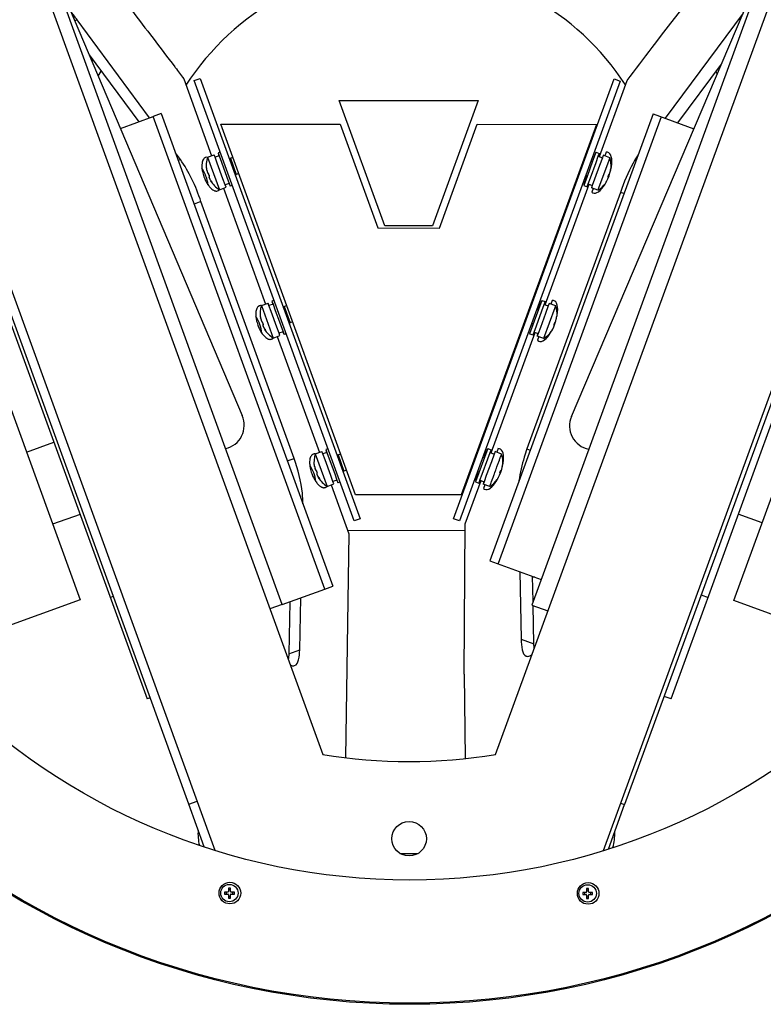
# Model space of a CAD drawing. Header units: millimetres. Extents: x 134 to 1131, y 498 to 1294.
# Tile 2 of 4: x 453 to 797, y 573 to 1029. Entities that reach past the tile are written whole.
import ezdxf

# ---------------------------------------------------------------- set-up
doc = ezdxf.new("R2010")
doc.units = ezdxf.units.MM
doc.header["$LTSCALE"] = 116.208197
doc.layers.get('0').update_dxf_attribs({"linetype": 'CONTINUOUS'})

msp = doc.modelspace()

# ---------------------------------------------------------------- linework, layer by layer
at = {"color": 7, "linetype": 'Continuous'}
for p, q in [((543.27, 644.53), (378.66, 1098.14)), ((531.11, 666.02), (375.92, 1093.66)), ((445.4, 1096), (593.1, 688.97)), ((672.94, 688.89), (821.42, 1095.64)), ((888.16, 1097.66), (722.68, 644.35)), ((889.5, 1095.48), (732.63, 665.76)), ((366.13, 1076.7), (480.85, 760.54)), ((783.07, 760.19), (899.33, 1078.65)), ((800.68, 1062.13), (689.69, 758.09)), ((708.03, 845.3), (800.45, 1062.44)), ((574.33, 758.3), (464.62, 1060.6)), ((464.73, 1060.75), (555.78, 845.69)), ((787.43, 1031.86), (751.32, 983.25)), ((479.54, 1028.81), (478.43, 1028.41)), ((513.01, 983.49), (479.54, 1028.81)), ((485.13, 1012.58), (507.97, 981.65)), ((486.43, 1009.51), (486.85, 1010.24)), ((524.63, 1007.09), (524.91, 1006.72)), ((524.63, 1007.09), (524.91, 1006.72)), ((757.22, 981.1), (777.38, 1008.24)), ((406.6, 1004.05), (511.94, 714.62)), ((489.29, 1002.75), (490.65, 1005.1)), ((754.1, 714.62), (859.44, 1004.05)), ((774.89, 1004.89), (775.5, 1003.83)), ((528.79, 1001.57), (541.72, 965.94)), ((533.63, 1000.67), (536.45, 1001.7)), ((607.54, 797.01), (533.63, 1000.67)), ((536.45, 1001.7), (610.36, 798.03)), ((653.55, 797.99), (727.85, 1001.51)), ((730.66, 1000.48), (656.37, 796.97)), ((720.98, 965.54), (733.83, 1000.76)), ((727.85, 1001.51), (730.66, 1000.48)), ((621.77, 933.53), (600.72, 991.55)), ((600.72, 991.55), (665, 991.48)), ((665, 991.48), (643.84, 933.51)), ((499.52, 978.59), (514.63, 984.07)), ((518.39, 985.44), (514.63, 984.07)), ((593.98, 765.43), (514.63, 984.07)), ((518.39, 985.44), (597.74, 766.79)), ((745.81, 985.27), (670.36, 778.6)), ((745.81, 985.27), (764.67, 978.38)), ((608.18, 809.04), (545.92, 980.6)), ((545.92, 980.6), (601.13, 980.54)), ((601.13, 980.54), (618.55, 932.53)), ((647.01, 932.5), (664.53, 980.48)), ((719.67, 980.43), (657.09, 808.99)), ((664.53, 980.48), (719.67, 980.43)), ((749.56, 983.9), (674.12, 777.23)), ((527.26, 964.21), (524.98, 967.28)), ((539.84, 965.26), (542.9, 966.37)), ((543.3, 965.26), (542.9, 966.37)), ((545.18, 965.94), (543.3, 965.26)), ((545.62, 967.57), (544.71, 967.24)), ((544.71, 967.24), (545.2, 965.9)), ((545.17, 965.94), (544.81, 966.96)), ((545.2, 965.9), (546.24, 963.03)), ((719.39, 967.59), (717.86, 963.39)), ((718.67, 965.64), (719.13, 966.89)), ((719.13, 966.89), (719.27, 967.28)), ((719.39, 967.59), (720.97, 967.02)), ((720.48, 965.67), (720.77, 966.48)), ((720.49, 965.72), (722.37, 965.03)), ((720.77, 966.48), (720.97, 967.02)), ((722.78, 966.14), (722.38, 965.03)), ((725.83, 965.03), (722.78, 966.14)), ((724.16, 967.57), (723.54, 965.86)), ((526.23, 963.83), (527.26, 964.21)), ((539.84, 965.26), (545.3, 950.22)), ((544.33, 962.44), (543.3, 965.26)), ((546.93, 955.26), (544.33, 962.44)), ((546.24, 963.03), (548.8, 955.99)), ((550.07, 964.18), (550.37, 964.83)), ((550.37, 964.83), (551.48, 965.23)), ((550.37, 964.83), (553.1, 957.31)), ((714.06, 965.07), (714.47, 964.92)), ((717.86, 963.39), (715.29, 956.35)), ((716.87, 955.77), (719.44, 962.83)), ((717.77, 963.14), (717.12, 963.38)), ((717.76, 963.15), (718.67, 965.64)), ((717.77, 963.14), (717.87, 963.43)), ((721.09, 961.49), (718.73, 955.04)), ((719.44, 962.83), (720.48, 965.67)), ((720.89, 951.48), (724.81, 962.24)), ((722.38, 965.03), (721.09, 961.49)), ((722.44, 965.22), (722.5, 965.4)), ((724.81, 962.24), (725.59, 964.37)), ((725.59, 964.37), (725.79, 964.92)), ((725.79, 964.92), (725.83, 965.03)), ((725.83, 965.03), (725.83, 965.03)), ((539.3, 960), (539.45, 960.05)), ((539.3, 960), (539.32, 959.48)), ((539.31, 959.92), (539.31, 959.84)), ((539.31, 959.78), (539.31, 959.71)), ((539.32, 959.57), (539.32, 959.54)), ((539.32, 959.48), (539.54, 959.56)), ((540.28, 957.44), (540.36, 957.47)), ((540.28, 957.44), (540.62, 956.5)), ((552.45, 957.61), (553.1, 957.31)), ((554.21, 957.71), (553.1, 957.31)), ((711.73, 957.4), (711.32, 957.55)), ((715.39, 956.64), (714.74, 956.87)), ((715.05, 955.73), (715.39, 956.64)), ((715.29, 956.35), (715.39, 956.64)), ((725.03, 956.27), (725.37, 957.21)), ((725.37, 957.21), (725.31, 957.24)), ((726.22, 959.29), (726.13, 959.32)), ((726.33, 959.78), (726.21, 959.82)), ((540.62, 956.5), (540.7, 956.53)), ((541.19, 954.32), (541.4, 954.4)), ((541.19, 954.32), (541.51, 953.91)), ((541.51, 953.91), (541.66, 953.97)), ((547.95, 952.44), (546.93, 955.26)), ((549.83, 953.12), (547.95, 952.44)), ((548.35, 951.33), (547.95, 952.44)), ((548.8, 955.99), (549.83, 953.12)), ((550.2, 952.1), (549.83, 953.12)), ((549.83, 953.12), (550.3, 951.82)), ((551.22, 952.15), (550.3, 951.82)), ((695.94, 896.97), (716.3, 952.73)), ((715.29, 956.35), (713.77, 952.19)), ((713.77, 952.19), (713.77, 952.19)), ((713.77, 952.19), (715.34, 951.61)), ((713.88, 952.52), (714.25, 953.51)), ((714.25, 953.51), (715.05, 955.73)), ((715.34, 951.61), (715.54, 952.15)), ((715.54, 952.15), (715.82, 952.91)), ((715.82, 952.91), (716.87, 955.77)), ((715.82, 952.91), (717.7, 952.22)), ((717.7, 952.22), (717.29, 951.11)), ((717.56, 951.86), (717.63, 952.04)), ((718.73, 955.04), (717.7, 952.22)), ((724.1, 953.7), (723.99, 953.74)), ((724.33, 954.14), (724.25, 954.17)), ((725.03, 956.27), (724.96, 956.3)), ((545.3, 950.22), (548.35, 951.33)), ((547.18, 950.9), (566.62, 897.32)), ((730.76, 948.97), (687.44, 830.28)), ((720.34, 950), (717.29, 951.11)), ((718.06, 950.83), (717.44, 949.15)), ((720.34, 950), (720.38, 950.11)), ((720.38, 950.11), (720.89, 951.48)), ((732.34, 948.39), (730.76, 948.97)), ((536.78, 944.69), (533.6, 943.53)), ((579.88, 825.92), (536.78, 944.69)), ((618.55, 932.53), (647.01, 932.5)), ((643.84, 933.51), (621.77, 933.53)), ((564.74, 896.64), (567.8, 897.75)), ((568.2, 896.64), (567.8, 897.75)), ((570.53, 898.95), (569.61, 898.62)), ((569.61, 898.62), (570.1, 897.28)), ((570.08, 897.32), (569.71, 898.34)), ((694.36, 899.02), (692.83, 894.81)), ((693.64, 897.07), (694.06, 898.23)), ((694.06, 898.23), (694.24, 898.71)), ((694.36, 899.02), (695.93, 898.44)), ((695.45, 897.1), (695.74, 897.9)), ((695.74, 897.9), (695.93, 898.44)), ((697.75, 897.57), (697.34, 896.46)), ((700.8, 896.46), (697.75, 897.57)), ((699.13, 899), (698.51, 897.29)), ((564.74, 896.64), (570.2, 881.6)), ((570.08, 897.32), (568.2, 896.64)), ((569.23, 893.82), (568.2, 896.64)), ((571.83, 886.64), (569.23, 893.82)), ((570.1, 897.28), (571.14, 894.41)), ((571.14, 894.41), (573.06, 889.12)), ((574.97, 895.55), (575.27, 896.2)), ((575.27, 896.2), (576.38, 896.61)), ((575.27, 896.2), (578, 888.68)), ((689.03, 896.49), (689.44, 896.34)), ((692.83, 894.81), (690.84, 889.38)), ((691.84, 887.2), (694.41, 894.25)), ((692.73, 894.57), (692.09, 894.81)), ((692.73, 894.57), (693.64, 897.07)), ((692.73, 894.57), (692.84, 894.86)), ((696.05, 892.91), (693.7, 886.46)), ((694.41, 894.25), (695.45, 897.1)), ((695.35, 881.54), (700.56, 895.79)), ((695.46, 897.15), (697.34, 896.46)), ((697.34, 896.46), (696.05, 892.91)), ((697.4, 896.64), (697.58, 897.12)), ((700.56, 895.79), (700.76, 896.34)), ((700.76, 896.34), (700.79, 896.45)), ((700.79, 896.45), (700.8, 896.46)), ((564.2, 891.38), (564.35, 891.43)), ((564.2, 891.38), (564.23, 890.86)), ((564.23, 890.86), (564.44, 890.93)), ((565.19, 888.82), (565.26, 888.85)), ((565.19, 888.82), (565.53, 887.88)), ((573.06, 889.12), (573.7, 887.37)), ((577.35, 888.99), (578, 888.68)), ((579.11, 889.09), (578, 888.68)), ((686.69, 888.83), (686.29, 888.98)), ((690.36, 888.06), (689.71, 888.3)), ((690.84, 889.38), (690.26, 887.77)), ((700, 887.7), (700.34, 888.64)), ((700.34, 888.64), (700.27, 888.66)), ((701.19, 890.72), (701.09, 890.75)), ((701.3, 891.2), (701.18, 891.24)), ((565.53, 887.88), (565.6, 887.91)), ((566.1, 885.7), (566.3, 885.78)), ((566.1, 885.7), (566.41, 885.29)), ((566.41, 885.29), (566.56, 885.34)), ((572.86, 883.82), (571.83, 886.64)), ((574.73, 884.5), (572.85, 883.82)), ((573.25, 882.71), (572.86, 883.82)), ((573.7, 887.37), (574.74, 884.5)), ((575.1, 883.48), (574.73, 884.5)), ((574.74, 884.5), (575.2, 883.2)), ((670.93, 828.45), (691.27, 884.16)), ((690.26, 887.77), (688.73, 883.61)), ((688.85, 883.94), (689.21, 884.94)), ((689.21, 884.94), (690.02, 887.15)), ((690.02, 887.15), (690.35, 888.07)), ((690.25, 887.77), (690.36, 888.06)), ((690.51, 883.58), (690.79, 884.33)), ((690.78, 884.33), (692.66, 883.65)), ((690.79, 884.33), (691.84, 887.2)), ((693.7, 886.46), (692.67, 883.65)), ((699.07, 885.12), (698.96, 885.16)), ((699.3, 885.57), (699.21, 885.6)), ((700, 887.7), (699.93, 887.72)), ((570.2, 881.6), (573.25, 882.71)), ((572.08, 882.28), (591.52, 828.7)), ((576.12, 883.53), (575.2, 883.2)), ((688.73, 883.61), (690.31, 883.04)), ((688.73, 883.61), (688.73, 883.61)), ((690.31, 883.04), (690.51, 883.58)), ((692.67, 883.65), (692.26, 882.54)), ((695.31, 881.43), (692.26, 882.54)), ((693.02, 882.26), (692.41, 880.58)), ((692.42, 882.98), (692.59, 883.47)), ((695.31, 881.43), (695.35, 881.54)), ((456.06, 828.87), (468.69, 833.46)), ((589.65, 828.02), (592.7, 829.13)), ((593.1, 828.02), (592.7, 829.13)), ((595.43, 830.33), (594.51, 830)), ((594.51, 830), (595, 828.66)), ((594.98, 828.7), (594.61, 829.71)), ((669.34, 830.5), (667.81, 826.29)), ((668.21, 827.42), (668.84, 829.14)), ((668.84, 829.14), (669.23, 830.19)), ((669.34, 830.5), (670.92, 829.92)), ((670.44, 828.58), (670.73, 829.38)), ((670.73, 829.38), (670.92, 829.92)), ((672.73, 829.05), (672.33, 827.94)), ((675.78, 827.94), (672.73, 829.05)), ((674.11, 830.44), (673.5, 828.77)), ((687.44, 830.28), (689.02, 829.71)), ((576.7, 824.77), (579.88, 825.92)), ((589.65, 828.02), (595.1, 812.98)), ((594.98, 828.7), (593.1, 828.02)), ((594.13, 825.2), (593.1, 828.02)), ((596.74, 818.02), (594.13, 825.2)), ((595, 828.66), (596.04, 825.79)), ((596.04, 825.79), (598.6, 818.75)), ((599.87, 826.93), (600.17, 827.58)), ((600.17, 827.58), (601.28, 827.99)), ((600.17, 827.58), (602.9, 820.06)), ((664.02, 827.97), (664.42, 827.82)), ((667.81, 826.29), (665.24, 819.25)), ((666.82, 818.68), (669.4, 825.73)), ((667.72, 826.05), (667.07, 826.29)), ((667.71, 826.05), (667.81, 826.31)), ((667.72, 826.05), (667.82, 826.34)), ((667.81, 826.31), (668.21, 827.42)), ((669.4, 825.73), (670.44, 828.58)), ((670.45, 828.63), (672.33, 827.94)), ((672.33, 827.94), (671.04, 824.39)), ((672.39, 828.12), (672.46, 828.3)), ((674.49, 824.38), (674.76, 825.13)), ((674.76, 825.13), (675.03, 825.86)), ((675.03, 825.86), (675.04, 825.89)), ((675.04, 825.89), (675.17, 826.26)), ((675.17, 826.26), (675.54, 827.27)), ((675.54, 827.27), (675.74, 827.82)), ((675.74, 827.82), (675.78, 827.93)), ((675.78, 827.93), (675.78, 827.94)), ((589.11, 822.75), (589.26, 822.81)), ((589.11, 822.75), (589.13, 822.24)), ((589.13, 822.24), (589.34, 822.31)), ((590.09, 820.2), (590.16, 820.23)), ((590.09, 820.2), (590.43, 819.26)), ((602.25, 820.37), (602.9, 820.06)), ((604.01, 820.47), (602.9, 820.06)), ((661.68, 820.31), (661.27, 820.46)), ((671.04, 824.39), (668.68, 817.94)), ((672.69, 819.44), (672.92, 820.09)), ((672.92, 820.09), (673.04, 820.4)), ((673.04, 820.4), (673.28, 821.06)), ((673.28, 821.06), (673.41, 821.42)), ((673.41, 821.42), (673.63, 822.02)), ((673.63, 822.02), (674.1, 823.32)), ((674.1, 823.32), (674.2, 823.59)), ((674.2, 823.59), (674.36, 824.01)), ((674.36, 824.01), (674.49, 824.38)), ((674.98, 819.18), (675.33, 820.12)), ((675.33, 820.12), (675.26, 820.14)), ((676.17, 822.2), (676.08, 822.23)), ((676.28, 822.68), (676.17, 822.72)), ((590.43, 819.26), (590.5, 819.29)), ((591, 817.08), (591.21, 817.16)), ((591, 817.08), (591.31, 816.67)), ((591.31, 816.67), (591.46, 816.72)), ((597.76, 815.2), (596.74, 818.02)), ((599.63, 815.88), (597.75, 815.19)), ((598.6, 818.75), (599.64, 815.88)), ((600, 814.86), (599.63, 815.88)), ((599.64, 815.88), (600.11, 814.58)), ((658.97, 795.69), (666.25, 815.64)), ((665.24, 819.25), (663.72, 815.09)), ((663.84, 815.42), (664.2, 816.42)), ((664.2, 816.42), (665.01, 818.63)), ((665.34, 819.54), (664.7, 819.78)), ((665.01, 818.63), (665.19, 819.13)), ((665.19, 819.13), (665.34, 819.55)), ((665.24, 819.25), (665.34, 819.54)), ((665.5, 815.06), (665.77, 815.81)), ((665.77, 815.81), (666.82, 818.68)), ((665.77, 815.81), (667.65, 815.13)), ((668.68, 817.94), (667.65, 815.13)), ((671.17, 815.29), (671.45, 816.07)), ((671.45, 816.07), (671.72, 816.79)), ((671.72, 816.79), (671.83, 817.09)), ((671.83, 817.09), (671.85, 817.15)), ((671.85, 817.15), (672.35, 818.5)), ((672.35, 818.5), (672.47, 818.85)), ((672.47, 818.85), (672.69, 819.44)), ((674.06, 816.6), (673.95, 816.64)), ((674.29, 817.04), (674.2, 817.08)), ((674.98, 819.18), (674.92, 819.2)), ((595.1, 812.98), (598.16, 814.09)), ((596.98, 813.66), (605.21, 790.99)), ((598.16, 814.09), (597.76, 815.2)), ((601.02, 814.91), (600.11, 814.58)), ((663.72, 815.09), (665.3, 814.52)), ((663.72, 815.09), (663.72, 815.09)), ((665.3, 814.52), (665.5, 815.06)), ((667.65, 815.13), (667.24, 814.02)), ((670.29, 812.91), (667.24, 814.02)), ((668.01, 813.74), (667.38, 812.02)), ((667.51, 814.77), (667.58, 814.95)), ((670.29, 812.91), (670.34, 813.01)), ((670.34, 813.01), (670.83, 814.37)), ((670.83, 814.37), (670.92, 814.62)), ((670.92, 814.62), (671.17, 815.29)), ((657.09, 808.99), (608.18, 809.04)), ((480.85, 800.03), (468.19, 795.42)), ((610.36, 798.03), (607.54, 797.01)), ((656.37, 796.97), (653.55, 797.99)), ((796.17, 796.06), (785.19, 800.05)), ((658.42, 726.1), (658.97, 795.69)), ((605.21, 790.99), (603.63, 687.5)), ((658.94, 792.47), (604.65, 792.52)), ((670.36, 778.6), (694.02, 769.96)), ((684.17, 773.56), (684.82, 742.29)), ((690.3, 759.77), (690.06, 771.41)), ((691.14, 771.01), (690.07, 771.01)), ((574.33, 758.29), (593.98, 765.43)), ((593.98, 765.43), (597.74, 766.79)), ((494.84, 761.61), (496.24, 762.12)), ((582.42, 737.32), (582.94, 761.42)), ((768.04, 762.76), (771.2, 761.61)), ((480.85, 760.54), (406.1, 733.42)), ((574.33, 758.3), (568.69, 756.25)), ((577.89, 759.59), (577.37, 735.49)), ((689.69, 758.09), (697.19, 755.35)), ((690.71, 740.13), (690.34, 757.85)), ((859.42, 732.31), (783.07, 760.19)), ((684.82, 742.29), (690.71, 740.13)), ((577.37, 735.49), (582.42, 737.32)), ((658.42, 726.1), (658.99, 687.08)), ((754.1, 714.62), (750.9, 715.79)), ((513.29, 715.12), (511.94, 714.62)), ((531.11, 666.02), (534.95, 667.41)), ((538.31, 646.2), (531.11, 666.02)), ((725.13, 645.21), (732.63, 665.76)), ((730.75, 666.45), (732.64, 665.76)), ((628.77, 643.19), (637.18, 643.18)), ((549.15, 625.29), (547.61, 625.29)), ((547.61, 625.29), (547.61, 624.37)), ((547.61, 624.37), (549.15, 624.37)), ((548.39, 625.29), (548.39, 624.37)), ((550.37, 627.13), (549.45, 627.13)), ((549.45, 627.13), (549.45, 625.59)), ((550.37, 626.35), (549.45, 626.35)), ((549.45, 624.07), (549.45, 622.53)), ((550.37, 625.59), (550.37, 627.13)), ((550.37, 622.53), (550.37, 624.07)), ((552.21, 625.29), (550.67, 625.29)), ((550.67, 624.37), (552.21, 624.37)), ((551.43, 624.37), (551.43, 625.29)), ((552.21, 624.37), (552.21, 625.29)), ((714.8, 625.13), (713.26, 625.13)), ((713.26, 625.13), (713.26, 624.21)), ((713.26, 624.21), (714.8, 624.21)), ((714.04, 625.13), (714.04, 624.21)), ((716.02, 626.97), (715.1, 626.97)), ((715.1, 626.97), (715.1, 625.43)), ((716.02, 626.19), (715.1, 626.19)), ((716.02, 625.43), (716.02, 626.97)), ((717.86, 625.13), (716.32, 625.13)), ((716.32, 624.21), (717.86, 624.21)), ((717.08, 624.21), (717.08, 625.13)), ((717.86, 624.21), (717.86, 625.13)), ((549.45, 623.31), (550.37, 623.31)), ((549.45, 622.53), (550.37, 622.53)), ((715.1, 623.91), (715.1, 622.37)), ((715.1, 623.15), (716.02, 623.15)), ((715.1, 622.37), (716.02, 622.37)), ((716.02, 622.37), (716.02, 623.91))]:
    msp.add_line(p, q, dxfattribs=at)
for points in [[(539.32, 959.51), (539.32, 959.48), (539.32, 959.48)], [(564.22, 890.89), (564.23, 890.86), (564.23, 890.86)], [(589.13, 822.27), (589.13, 822.24), (589.13, 822.24)]]:
    msp.add_lwpolyline(points, dxfattribs=at)
for centre, radius in [((633.26, 933.86), 360.49), ((633.26, 933.86), 360), ((633.26, 933.86), 303), ((632.98, 649.98), 8), ((550.15, 624.84), 5), ((549.91, 624.83), 4.02), ((715.79, 624.68), 5), ((715.56, 624.67), 4.02)]:
    msp.add_circle(centre, radius, dxfattribs=at)
for centre, radius, start, end in [((631.47, 932.82), 121.09, 32.9424, 147.0698), ((539.49, 963.46), 1.77, 117.6599, 123.3255), ((539.46, 963.53), 1.69, 110.0345, 117.6607), ((552.2, 961.24), 13, 161.9653, 187.7654), ((713.46, 961.03), 13, 357.025, 17.9251), ((533.17, 958.76), 6.41, 5.2007, 7.1172), ((533.07, 958.75), 6.51, 6.3803, 7.1026), ((533.66, 958.81), 5.92, 4.5208, 6.42), ((533.96, 958.83), 5.62, 4.5441, 5.1921), ((540.69, 958.3), 0.864, 212.8559, 214.5214), ((540.62, 958.26), 0.781, 214.5372, 215.3159), ((539.26, 956.78), 1.29, 33.0047, 33.6056), ((539.2, 956.74), 1.36, 32.3539, 33.0043), ((727.88, 955.76), 2.97, 158.6505, 160.9675), ((726.52, 956.46), 1.44, 147.5306, 148.0395), ((732.25, 958.54), 6.17, 172.736, 175.3166), ((554.78, 962.15), 17.67, 199.8675, 206.2308), ((541.4, 956.09), 0.773, 184.3171, 185.2142), ((541.48, 956.1), 0.862, 185.2315, 187.0303), ((544.48, 956.92), 3.96, 213.9669, 215.3428), ((552.2, 961.24), 13, 212.125, 237.9251), ((536.28, 951.11), 6.09, 32.7394, 35.3524), ((713.46, 961.03), 13, 301.9653, 322.6732), ((729.42, 950.83), 6.16, 144.5701, 147.1597), ((726.37, 956.11), 1.42, 172.2343, 172.3819), ((548.68, 958.3), 10.43, 218.5865, 221.8636), ((544.17, 952.84), 3.29, 246.2595, 249.4785), ((543.9, 951.28), 1.68, 288.0949, 290.0173), ((564.61, 894.58), 2.11, 132.4227, 135.5238), ((564.36, 894.92), 1.68, 110.0186, 112.1187), ((577.11, 892.61), 13, 161.9653, 187.7654), ((688.43, 892.45), 13, 356.9844, 17.9251), ((558.08, 890.14), 6.41, 5.2007, 7.1172), ((558.41, 890.18), 6.08, 4.5342, 7.1569), ((558.86, 890.21), 5.62, 4.5441, 5.1921), ((564.16, 888.16), 1.29, 33.0047, 33.6056), ((564.1, 888.12), 1.36, 32.3539, 33.0043), ((702.85, 887.19), 2.97, 158.5673, 160.8866), ((701.56, 887.84), 1.53, 147.5525, 149.3431), ((707.21, 889.97), 6.17, 172.736, 175.3166), ((579.7, 893.53), 17.67, 199.8685, 206.1961), ((569.38, 888.3), 3.96, 213.9669, 215.3428), ((577.11, 892.61), 13, 212.125, 237.9251), ((561.18, 882.48), 6.09, 32.7394, 35.3524), ((688.43, 892.45), 13, 301.9653, 322.6298), ((704.39, 882.26), 6.16, 144.5701, 147.1597), ((573.61, 889.69), 10.44, 218.5728, 221.809), ((569.08, 884.24), 3.31, 246.1122, 249.2667), ((568.81, 882.66), 1.68, 287.794, 290.0171), ((545.75, 841.17), 11, 282.5977, 24.2846), ((718.15, 840.99), 11, 156.9452, 258.7902), ((589.53, 825.95), 2.12, 132.5819, 135.785), ((589.27, 826.3), 1.68, 110.0189, 112.4195), ((602.01, 823.99), 13, 161.9653, 187.7654), ((663.41, 823.93), 13, 357.2018, 17.9251), ((582.84, 821.5), 6.55, 6.736, 7.1016), ((582.98, 821.52), 6.41, 5.2007, 7.1172), ((583.38, 821.56), 6, 4.5273, 6.7847), ((583.77, 821.59), 5.62, 4.5441, 5.1921), ((590.45, 821.03), 0.811, 213.692, 215.2228), ((590.39, 820.99), 0.741, 215.235, 216.0044), ((589.96, 820.53), 0.1, 261.51, 264.9769), ((589.06, 819.53), 1.29, 33.0047, 33.6056), ((589, 819.49), 1.36, 32.3539, 33.0043), ((682.2, 821.45), 6.17, 172.736, 175.3166), ((604.62, 824.91), 17.68, 199.8694, 206.1614), ((591.16, 818.84), 0.734, 183.6462, 184.5312), ((591.24, 818.85), 0.81, 184.544, 186.184), ((590.54, 818.92), 0.0985, 134.8662, 136.0218), ((594.28, 819.68), 3.96, 213.9669, 215.3428), ((602.01, 823.99), 13, 212.125, 237.9251), ((586.09, 813.86), 6.09, 32.7394, 35.3524), ((663.41, 823.93), 13, 301.9653, 322.8672), ((679.37, 813.74), 6.16, 144.5701, 147.1597), ((598.53, 821.08), 10.46, 218.5591, 221.7545), ((594, 815.64), 3.33, 245.9653, 249.0558), ((593.72, 814.04), 1.68, 287.4933, 290.0168), ((633.25, 933.86), 248.16, 260.6887, 279.2017), ((557.4, 652.17), 22, 175.2581, 193.8138), ((706.1, 652.03), 22, 343.7718, 3.1642), ((549.15, 625.59), 0.3, 270, 360), ((549.15, 624.07), 0.3, 360, 90), ((550.67, 625.59), 0.3, 180, 270), ((550.67, 624.07), 0.3, 90, 180), ((714.8, 625.43), 0.3, 270, 360), ((714.8, 623.91), 0.3, 360, 90), ((716.32, 625.43), 0.3, 180, 270), ((716.32, 623.91), 0.3, 90, 180)]:
    msp.add_arc(centre, radius, start, end, dxfattribs=at)
for centre, major_axis, ratio, start_param, end_param in [((721.56, 958.08), (3.43, 9.39), 0.41171, 2.94396, 6.481496), ((541.68, 957.41), (-2.8, 7.71), 0.454924, 6.033656, 6.283832), ((535.58, 955.2), (-2.8, 7.71), 0.454924, -2.085935, -1.055102), ((541.68, 957.41), (-2.8, 7.71), 0.454924, 3.142239, 3.394501), ((696.53, 889.52), (3.43, 9.39), 0.41171, 2.943957, 6.481499), ((566.59, 888.79), (-2.8, 7.71), 0.454924, 6.035429, 6.283832), ((560.49, 886.58), (-2.8, 7.71), 0.454924, -2.085935, -1.055102), ((566.59, 888.79), (-2.8, 7.71), 0.454924, 3.142239, 3.392608), ((671.5, 820.95), (3.43, 9.39), 0.41171, 2.943954, 6.481502), ((591.5, 820.17), (-2.8, 7.71), 0.454924, 6.035668, 6.283832), ((585.4, 817.96), (-2.8, 7.71), 0.454924, -2.085935, -1.055102), ((591.5, 820.17), (-2.8, 7.71), 0.454924, 3.142239, 3.39071)]:
    msp.add_ellipse(centre, major_axis=major_axis, ratio=ratio, start_param=start_param, end_param=end_param, dxfattribs=at)
for points, knots in [([(733.83, 1000.76), (737.68, 1005.85), (753.06, 1026.06), (768.59, 1046.15), (780.25, 1061.18)], [0, 0, 0, 0, 0.251148, 1, 1, 1, 1]), ([(497.93, 1042.1), (500.16, 1039.2), (509.09, 1027.55), (517.99, 1015.88), (524.63, 1007.09)], [0, 0, 0, 0, 0.249386, 1, 1, 1, 1]), ([(479.54, 1028.81), (479.3, 1029.14), (478.37, 1030.43), (477.41, 1031.7), (476.65, 1032.61)], [0, 0, 0, 0, 0.256301, 1, 1, 1, 1]), ([(738.91, 966.38), (738.07, 965.1), (734.77, 959.59), (732.31, 953.61), (730.76, 948.97)], [0, 0, 0, 0, 0.237965, 1, 1, 1, 1]), ([(536.78, 944.69), (535.6, 948.26), (532.98, 955.06), (529.26, 961.34), (527.26, 964.21)], [0, 0, 0, 0, 0.518278, 1, 1, 1, 1]), ([(538.29, 964.75), (538.15, 964.63), (537.6, 963.97), (537.36, 963.1), (537.27, 962.43)], [0, 0, 0, 0, 0.209208, 1, 1, 1, 1]), ([(537.33, 959.4), (537.37, 959.14), (537.57, 958.03), (537.88, 956.94), (538.17, 956.14)], [0, 0, 0, 0, 0.240272, 1, 1, 1, 1]), ([(539.34, 960.34), (539.33, 960.33), (539.31, 960.29), (539.3, 960.23), (539.3, 960.12), (539.3, 960.04), (539.3, 960)], [0, 0, 0, 0, 0.100591, 0.30455, 0.609242, 1, 1, 1, 1]), ([(539.35, 960.33), (539.35, 960.33), (539.35, 960.34), (539.34, 960.34), (539.34, 960.34)], [0, 0, 0, 0, 0.303014, 1, 1, 1, 1]), ([(539.42, 960.18), (539.41, 960.21), (539.39, 960.27), (539.37, 960.32), (539.35, 960.33)], [0, 0, 0, 0, 0.643404, 1, 1, 1, 1]), ([(539.54, 959.56), (539.52, 959.67), (539.49, 959.88), (539.45, 960.09), (539.42, 960.18)], [0, 0, 0, 0, 0.55099, 1, 1, 1, 1]), ([(539.56, 959.28), (539.57, 959.11), (539.62, 958.77), (539.74, 958.3), (539.87, 957.97), (539.99, 957.78), (540.05, 957.71), (540.08, 957.69)], [0, 0, 0, 0, 0.302382, 0.602327, 0.84679, 0.935601, 1, 1, 1, 1]), ([(539.56, 959.28), (539.59, 959), (539.66, 958.6), (539.81, 958.13), (539.91, 957.92), (539.96, 957.84)], [0, 0, 0, 0, 0.549454, 0.801879, 1, 1, 1, 1]), ([(539.98, 957.81), (539.99, 957.8), (540.01, 957.77), (540.04, 957.74), (540.06, 957.72)], [0, 0, 0, 0, 0.278808, 1, 1, 1, 1]), ([(540.06, 957.72), (540.06, 957.71), (540.09, 957.69), (540.11, 957.68), (540.13, 957.68)], [0, 0, 0, 0, 0.286301, 1, 1, 1, 1]), ([(540.36, 957.47), (540.32, 957.52), (540.27, 957.59), (540.2, 957.66), (540.16, 957.67), (540.15, 957.67)], [0, 0, 0, 0, 0.628459, 0.84461, 1, 1, 1, 1]), ([(540.21, 957.64), (540.2, 957.65), (540.18, 957.66), (540.16, 957.67), (540.15, 957.67)], [0, 0, 0, 0, 0.294346, 1, 1, 1, 1]), ([(540.34, 957.49), (540.32, 957.51), (540.29, 957.56), (540.24, 957.61), (540.21, 957.64)], [0, 0, 0, 0, 0.299142, 1, 1, 1, 1]), ([(540.7, 956.53), (540.68, 956.69), (540.58, 957.02), (540.45, 957.33), (540.36, 957.47)], [0, 0, 0, 0, 0.500081, 1, 1, 1, 1]), ([(725.07, 956.73), (725.06, 956.7), (725.01, 956.55), (724.98, 956.41), (724.96, 956.3)], [0, 0, 0, 0, 0.270886, 1, 1, 1, 1]), ([(725.3, 957.23), (725.28, 957.2), (725.21, 957.08), (725.15, 956.95), (725.11, 956.85)], [0, 0, 0, 0, 0.225022, 1, 1, 1, 1]), ([(725.51, 957.44), (725.5, 957.44), (725.46, 957.42), (725.39, 957.36), (725.34, 957.29), (725.31, 957.24)], [0, 0, 0, 0, 0.154936, 0.370961, 1, 1, 1, 1]), ([(726.13, 959.32), (726.14, 959.42), (726.17, 959.61), (726.21, 959.83), (726.25, 959.98), (726.28, 960.04), (726.29, 960.08), (726.31, 960.1), (726.32, 960.11), (726.33, 960.1)], [0, 0, 0, 0, 0.374714, 0.697402, 0.821823, 0.914327, 0.947655, 0.972349, 1, 1, 1, 1]), ([(538.94, 954.34), (539.05, 954.1), (539.52, 953.21), (540.07, 952.37), (540.53, 951.79)], [0, 0, 0, 0, 0.265354, 1, 1, 1, 1]), ([(541.19, 954.71), (541.1, 954.84), (540.93, 955.13), (540.74, 955.54), (540.64, 955.86), (540.61, 956.07), (540.62, 956.15), (540.63, 956.18)], [0, 0, 0, 0, 0.309206, 0.608413, 0.848945, 0.93622, 1, 1, 1, 1]), ([(540.63, 956.03), (540.62, 956.04), (540.62, 956.08), (540.62, 956.12), (540.63, 956.14)], [0, 0, 0, 0, 0.278159, 1, 1, 1, 1]), ([(540.63, 956.18), (540.64, 956.19), (540.64, 956.21), (540.65, 956.23), (540.66, 956.24)], [0, 0, 0, 0, 0.274682, 1, 1, 1, 1]), ([(540.63, 956.14), (540.63, 956.15), (540.63, 956.18), (540.65, 956.21), (540.66, 956.23)], [0, 0, 0, 0, 0.286227, 1, 1, 1, 1]), ([(541.25, 954.63), (541.09, 954.86), (540.89, 955.21), (540.7, 955.67), (540.64, 955.89), (540.63, 955.99)], [0, 0, 0, 0, 0.54949, 0.801887, 1, 1, 1, 1]), ([(540.66, 956.24), (540.67, 956.24), (540.68, 956.25), (540.68, 956.26), (540.69, 956.27)], [0, 0, 0, 0, 0.22111, 1, 1, 1, 1]), ([(540.67, 956.24), (540.68, 956.25), (540.7, 956.28), (540.71, 956.38), (540.71, 956.47), (540.7, 956.53)], [0, 0, 0, 0, 0.155294, 0.371404, 1, 1, 1, 1]), ([(540.69, 956.3), (540.7, 956.33), (540.7, 956.41), (540.7, 956.48), (540.69, 956.53)], [0, 0, 0, 0, 0.43044, 1, 1, 1, 1]), ([(541.41, 954.4), (541.46, 954.31), (541.56, 954.15), (541.67, 953.95), (541.73, 953.82), (541.75, 953.76), (541.76, 953.71), (541.77, 953.69), (541.76, 953.67), (541.75, 953.67)], [0, 0, 0, 0, 0.374622, 0.697204, 0.821585, 0.914073, 0.947412, 0.972139, 1, 1, 1, 1]), ([(541.75, 953.67), (541.74, 953.67), (541.71, 953.69), (541.66, 953.73), (541.59, 953.81), (541.54, 953.88), (541.51, 953.91)], [0, 0, 0, 0, 0.100506, 0.304519, 0.60925, 1, 1, 1, 1]), ([(724.25, 954.17), (724.19, 954.08), (724.09, 953.92), (723.98, 953.72), (723.92, 953.59), (723.9, 953.53), (723.89, 953.49), (723.89, 953.46), (723.89, 953.45), (723.9, 953.44)], [0, 0, 0, 0, 0.374721, 0.697381, 0.821802, 0.914317, 0.947658, 0.97236, 1, 1, 1, 1]), ([(724.96, 956.3), (724.95, 956.24), (724.95, 956.15), (724.96, 956.05), (724.98, 956.02)], [0, 0, 0, 0, 0.608186, 1, 1, 1, 1]), ([(541.51, 950.73), (541.62, 950.64), (542.03, 950.29), (542.49, 949.99), (542.84, 949.83)], [0, 0, 0, 0, 0.276412, 1, 1, 1, 1]), ([(563.11, 896.05), (562.99, 895.93), (562.48, 895.27), (562.27, 894.44), (562.18, 893.8)], [0, 0, 0, 0, 0.210688, 1, 1, 1, 1]), ([(562.24, 890.8), (562.28, 890.53), (562.47, 889.42), (562.79, 888.33), (563.08, 887.52)], [0, 0, 0, 0, 0.240188, 1, 1, 1, 1]), ([(564.24, 891.72), (564.23, 891.71), (564.21, 891.67), (564.2, 891.61), (564.2, 891.5), (564.2, 891.42), (564.2, 891.38)], [0, 0, 0, 0, 0.100591, 0.30455, 0.609242, 1, 1, 1, 1]), ([(564.44, 890.93), (564.42, 891.04), (564.4, 891.22), (564.35, 891.45), (564.31, 891.59), (564.29, 891.65), (564.27, 891.69), (564.26, 891.71), (564.25, 891.72), (564.24, 891.72)], [0, 0, 0, 0, 0.374629, 0.697179, 0.821558, 0.914058, 0.947411, 0.972147, 1, 1, 1, 1]), ([(564.46, 890.66), (564.48, 890.49), (564.52, 890.15), (564.64, 889.68), (564.77, 889.35), (564.89, 889.15), (564.95, 889.09), (564.99, 889.07)], [0, 0, 0, 0, 0.302382, 0.602327, 0.84679, 0.935601, 1, 1, 1, 1]), ([(564.47, 890.66), (564.48, 890.5), (564.52, 890.17), (564.63, 889.73), (564.76, 889.39), (564.87, 889.2), (564.93, 889.12), (564.96, 889.1)], [0, 0, 0, 0, 0.293153, 0.586676, 0.833932, 0.928273, 1, 1, 1, 1]), ([(564.96, 889.1), (564.97, 889.09), (564.99, 889.07), (565.02, 889.05), (565.05, 889.05)], [0, 0, 0, 0, 0.293445, 1, 1, 1, 1]), ([(565.26, 888.85), (565.22, 888.9), (565.18, 888.97), (565.1, 889.03), (565.06, 889.05), (565.05, 889.05)], [0, 0, 0, 0, 0.628459, 0.84461, 1, 1, 1, 1]), ([(565.11, 889.02), (565.1, 889.02), (565.09, 889.04), (565.06, 889.05), (565.05, 889.05)], [0, 0, 0, 0, 0.294346, 1, 1, 1, 1]), ([(565.24, 888.87), (565.23, 888.89), (565.19, 888.94), (565.15, 888.99), (565.11, 889.02)], [0, 0, 0, 0, 0.299142, 1, 1, 1, 1]), ([(565.6, 887.91), (565.58, 888.07), (565.49, 888.4), (565.35, 888.71), (565.26, 888.85)], [0, 0, 0, 0, 0.500081, 1, 1, 1, 1]), ([(700.25, 888.62), (700.23, 888.6), (700.17, 888.49), (700.12, 888.37), (700.08, 888.28)], [0, 0, 0, 0, 0.229206, 1, 1, 1, 1]), ([(700.48, 888.87), (700.47, 888.87), (700.43, 888.85), (700.36, 888.79), (700.31, 888.72), (700.27, 888.66)], [0, 0, 0, 0, 0.154936, 0.370961, 1, 1, 1, 1]), ([(701.1, 890.75), (701.11, 890.85), (701.14, 891.04), (701.18, 891.26), (701.22, 891.4), (701.24, 891.47), (701.26, 891.5), (701.27, 891.52), (701.29, 891.53), (701.3, 891.53)], [0, 0, 0, 0, 0.374714, 0.697402, 0.821823, 0.914327, 0.947655, 0.972349, 1, 1, 1, 1]), ([(563.84, 885.73), (563.96, 885.49), (564.43, 884.6), (564.98, 883.75), (565.44, 883.18)], [0, 0, 0, 0, 0.265358, 1, 1, 1, 1]), ([(566.09, 886.09), (566, 886.22), (565.84, 886.5), (565.64, 886.92), (565.54, 887.24), (565.52, 887.45), (565.52, 887.53), (565.54, 887.56)], [0, 0, 0, 0, 0.309206, 0.608413, 0.848945, 0.93622, 1, 1, 1, 1]), ([(566.15, 886.01), (566.06, 886.14), (565.89, 886.42), (565.68, 886.83), (565.57, 887.16), (565.53, 887.39), (565.52, 887.48), (565.53, 887.52)], [0, 0, 0, 0, 0.293203, 0.586722, 0.833948, 0.928283, 1, 1, 1, 1]), ([(565.53, 887.52), (565.53, 887.53), (565.54, 887.56), (565.55, 887.6), (565.57, 887.62)], [0, 0, 0, 0, 0.293413, 1, 1, 1, 1]), ([(565.54, 887.56), (565.54, 887.57), (565.54, 887.59), (565.56, 887.6), (565.57, 887.61)], [0, 0, 0, 0, 0.274682, 1, 1, 1, 1]), ([(565.57, 887.62), (565.58, 887.63), (565.6, 887.66), (565.61, 887.76), (565.61, 887.84), (565.6, 887.91)], [0, 0, 0, 0, 0.155294, 0.371404, 1, 1, 1, 1]), ([(565.57, 887.61), (565.57, 887.62), (565.58, 887.63), (565.58, 887.64), (565.59, 887.65)], [0, 0, 0, 0, 0.22111, 1, 1, 1, 1]), ([(565.6, 887.68), (565.6, 887.71), (565.61, 887.79), (565.6, 887.86), (565.59, 887.9)], [0, 0, 0, 0, 0.43044, 1, 1, 1, 1]), ([(566.31, 885.78), (566.36, 885.69), (566.46, 885.53), (566.57, 885.33), (566.63, 885.2), (566.66, 885.13), (566.67, 885.09), (566.67, 885.07), (566.66, 885.05), (566.66, 885.05)], [0, 0, 0, 0, 0.374622, 0.697204, 0.821585, 0.914073, 0.947412, 0.972139, 1, 1, 1, 1]), ([(566.66, 885.05), (566.65, 885.05), (566.61, 885.07), (566.56, 885.11), (566.49, 885.19), (566.44, 885.25), (566.41, 885.29)], [0, 0, 0, 0, 0.100506, 0.304519, 0.60925, 1, 1, 1, 1]), ([(699.21, 885.6), (699.16, 885.51), (699.06, 885.35), (698.95, 885.15), (698.89, 885.02), (698.86, 884.95), (698.86, 884.91), (698.85, 884.89), (698.86, 884.87), (698.86, 884.87)], [0, 0, 0, 0, 0.374721, 0.697381, 0.821802, 0.914317, 0.947658, 0.97236, 1, 1, 1, 1]), ([(699.93, 887.72), (699.92, 887.67), (699.91, 887.58), (699.93, 887.48), (699.94, 887.45)], [0, 0, 0, 0, 0.608313, 1, 1, 1, 1]), ([(700.04, 888.16), (700.03, 888.12), (699.98, 887.98), (699.94, 887.83), (699.93, 887.72)], [0, 0, 0, 0, 0.271145, 1, 1, 1, 1]), ([(566.41, 882.13), (566.52, 882.03), (566.93, 881.68), (567.39, 881.38), (567.75, 881.22)], [0, 0, 0, 0, 0.276448, 1, 1, 1, 1]), ([(687.44, 830.28), (687.02, 829.04), (685.42, 824.21), (684.29, 819.22), (683.81, 815.48)], [0, 0, 0, 0, 0.258258, 1, 1, 1, 1]), ([(583.9, 804.94), (583.9, 806.56), (583.49, 813.7), (581.64, 820.69), (579.88, 825.92)], [0, 0, 0, 0, 0.226786, 1, 1, 1, 1]), ([(588.01, 827.43), (587.89, 827.3), (587.39, 826.64), (587.17, 825.81), (587.09, 825.16)], [0, 0, 0, 0, 0.210632, 1, 1, 1, 1]), ([(587.15, 822.2), (587.19, 821.93), (587.38, 820.81), (587.7, 819.71), (587.99, 818.9)], [0, 0, 0, 0, 0.240105, 1, 1, 1, 1]), ([(589.14, 823.09), (589.13, 823.09), (589.11, 823.05), (589.11, 822.99), (589.1, 822.88), (589.1, 822.8), (589.11, 822.75)], [0, 0, 0, 0, 0.100591, 0.30455, 0.609242, 1, 1, 1, 1]), ([(589.23, 822.91), (589.22, 822.96), (589.2, 823.02), (589.17, 823.08), (589.15, 823.1), (589.14, 823.09)], [0, 0, 0, 0, 0.713235, 0.903843, 1, 1, 1, 1]), ([(589.34, 822.31), (589.33, 822.42), (589.3, 822.62), (589.25, 822.82), (589.23, 822.91)], [0, 0, 0, 0, 0.544976, 1, 1, 1, 1]), ([(589.36, 822.04), (589.38, 821.86), (589.43, 821.53), (589.54, 821.06), (589.68, 820.72), (589.8, 820.53), (589.86, 820.47), (589.89, 820.45)], [0, 0, 0, 0, 0.302382, 0.602327, 0.84679, 0.935601, 1, 1, 1, 1]), ([(589.37, 822.04), (589.39, 821.76), (589.46, 821.35), (589.62, 820.87), (589.72, 820.66), (589.77, 820.58)], [0, 0, 0, 0, 0.551865, 0.804041, 1, 1, 1, 1]), ([(589.79, 820.56), (589.8, 820.55), (589.82, 820.52), (589.84, 820.49), (589.86, 820.48)], [0, 0, 0, 0, 0.277068, 1, 1, 1, 1]), ([(589.86, 820.48), (589.87, 820.47), (589.89, 820.45), (589.91, 820.44), (589.93, 820.43)], [0, 0, 0, 0, 0.284016, 1, 1, 1, 1]), ([(590.16, 820.23), (590.13, 820.28), (590.08, 820.35), (590, 820.41), (589.97, 820.43), (589.95, 820.43)], [0, 0, 0, 0, 0.628459, 0.84461, 1, 1, 1, 1]), ([(590.01, 820.4), (590.01, 820.4), (589.99, 820.42), (589.97, 820.43), (589.95, 820.43)], [0, 0, 0, 0, 0.294346, 1, 1, 1, 1]), ([(590.14, 820.25), (590.13, 820.26), (590.09, 820.32), (590.05, 820.37), (590.01, 820.4)], [0, 0, 0, 0, 0.299142, 1, 1, 1, 1]), ([(590.5, 819.29), (590.48, 819.45), (590.39, 819.78), (590.25, 820.08), (590.16, 820.23)], [0, 0, 0, 0, 0.500081, 1, 1, 1, 1]), ([(675.26, 820.14), (675.17, 820), (675.03, 819.69), (674.94, 819.37), (674.92, 819.2)], [0, 0, 0, 0, 0.500069, 1, 1, 1, 1]), ([(675.47, 820.35), (675.45, 820.35), (675.42, 820.33), (675.34, 820.27), (675.29, 820.2), (675.26, 820.14)], [0, 0, 0, 0, 0.154936, 0.370961, 1, 1, 1, 1]), ([(676.08, 822.23), (676.09, 822.33), (676.12, 822.52), (676.17, 822.74), (676.21, 822.88), (676.23, 822.95), (676.25, 822.98), (676.26, 823), (676.27, 823.01), (676.28, 823.01)], [0, 0, 0, 0, 0.374714, 0.697402, 0.821823, 0.914327, 0.947655, 0.972349, 1, 1, 1, 1]), ([(588.75, 817.12), (588.87, 816.88), (589.33, 815.99), (589.89, 815.14), (590.35, 814.56)], [0, 0, 0, 0, 0.265362, 1, 1, 1, 1]), ([(591, 817.46), (590.9, 817.6), (590.74, 817.88), (590.55, 818.3), (590.44, 818.62), (590.42, 818.83), (590.43, 818.91), (590.44, 818.94)], [0, 0, 0, 0, 0.309206, 0.608413, 0.848945, 0.93622, 1, 1, 1, 1]), ([(590.43, 818.9), (590.43, 818.91), (590.44, 818.94), (590.45, 818.96), (590.46, 818.98)], [0, 0, 0, 0, 0.283936, 1, 1, 1, 1]), ([(590.43, 818.8), (590.43, 818.81), (590.43, 818.84), (590.43, 818.88), (590.43, 818.9)], [0, 0, 0, 0, 0.276467, 1, 1, 1, 1]), ([(591.05, 817.39), (590.89, 817.62), (590.69, 817.97), (590.5, 818.44), (590.44, 818.66), (590.43, 818.76)], [0, 0, 0, 0, 0.551932, 0.804078, 1, 1, 1, 1]), ([(590.44, 818.94), (590.44, 818.95), (590.45, 818.97), (590.46, 818.98), (590.47, 818.99)], [0, 0, 0, 0, 0.274682, 1, 1, 1, 1]), ([(590.47, 818.99), (590.48, 819), (590.5, 819.04), (590.52, 819.14), (590.51, 819.22), (590.5, 819.29)], [0, 0, 0, 0, 0.155294, 0.371404, 1, 1, 1, 1]), ([(590.47, 818.99), (590.47, 819), (590.48, 819.01), (590.49, 819.02), (590.49, 819.03)], [0, 0, 0, 0, 0.22111, 1, 1, 1, 1]), ([(590.5, 819.06), (590.5, 819.09), (590.51, 819.17), (590.5, 819.24), (590.5, 819.28)], [0, 0, 0, 0, 0.43044, 1, 1, 1, 1]), ([(591.21, 817.16), (591.27, 817.07), (591.36, 816.91), (591.47, 816.71), (591.53, 816.58), (591.56, 816.51), (591.57, 816.47), (591.57, 816.45), (591.57, 816.43), (591.56, 816.43)], [0, 0, 0, 0, 0.374622, 0.697204, 0.821585, 0.914073, 0.947412, 0.972139, 1, 1, 1, 1]), ([(591.56, 816.43), (591.55, 816.43), (591.51, 816.45), (591.46, 816.49), (591.39, 816.57), (591.34, 816.63), (591.31, 816.67)], [0, 0, 0, 0, 0.100506, 0.304519, 0.60925, 1, 1, 1, 1]), ([(674.2, 817.08), (674.15, 816.99), (674.05, 816.83), (673.94, 816.63), (673.88, 816.5), (673.85, 816.43), (673.84, 816.39), (673.84, 816.37), (673.84, 816.35), (673.85, 816.35)], [0, 0, 0, 0, 0.374721, 0.697381, 0.821802, 0.914317, 0.947658, 0.97236, 1, 1, 1, 1]), ([(674.92, 819.2), (674.91, 819.15), (674.9, 819.06), (674.91, 818.96), (674.93, 818.93)], [0, 0, 0, 0, 0.608186, 1, 1, 1, 1]), ([(591.31, 813.52), (591.42, 813.42), (591.83, 813.07), (592.29, 812.76), (592.65, 812.6)], [0, 0, 0, 0, 0.276484, 1, 1, 1, 1]), ([(684.82, 742.29), (684.9, 740.63), (684.95, 738.02), (686.11, 734.83), (687.18, 734.44)], [0, 0, 0, 0, 0.592749, 1, 1, 1, 1]), ([(580.07, 730.04), (581.08, 730.4), (582.25, 733.32), (582.34, 735.77), (582.42, 737.32)], [0, 0, 0, 0, 0.407331, 1, 1, 1, 1]), ([(687.18, 734.44), (687.37, 734.37), (688.36, 734.21), (689.29, 734.81), (689.88, 735.31)], [0, 0, 0, 0, 0.207076, 1, 1, 1, 1]), ([(578.06, 730.42), (578.23, 730.31), (578.84, 729.98), (579.61, 729.88), (580.07, 730.04)], [0, 0, 0, 0, 0.296305, 1, 1, 1, 1])]:
    msp.add_open_spline(points, degree=3, knots=knots, dxfattribs=at)
for points in [[(524.91, 1006.72), (526.2, 1005), (527.5, 1003.29), (528.79, 1001.57)], [(537.27, 962.43), (537.21, 961.95), (537.19, 961.47), (537.2, 960.99)], [(538.52, 964.94), (538.44, 964.88), (538.36, 964.82), (538.29, 964.75)], [(537.2, 960.99), (537.21, 960.46), (537.26, 959.93), (537.33, 959.4)], [(540.13, 957.68), (540.14, 957.67), (540.14, 957.67), (540.15, 957.67)], [(540.66, 956.23), (540.66, 956.23), (540.66, 956.23), (540.67, 956.24)], [(540.69, 956.27), (540.69, 956.28), (540.69, 956.29), (540.69, 956.3)], [(724.98, 956.02), (724.98, 956.02), (724.99, 956.01), (724.99, 956.01)], [(540.92, 951.34), (541.11, 951.13), (541.3, 950.93), (541.51, 950.73)], [(543.01, 949.76), (543.15, 949.71), (543.3, 949.67), (543.45, 949.64)], [(543.45, 949.64), (543.58, 949.61), (543.73, 949.6), (543.87, 949.6)], [(543.87, 949.6), (544.05, 949.6), (544.24, 949.63), (544.42, 949.68)], [(562.18, 893.8), (562.12, 893.32), (562.1, 892.85), (562.11, 892.37)], [(563.42, 896.31), (563.34, 896.26), (563.26, 896.2), (563.19, 896.13)], [(563.73, 896.48), (563.62, 896.43), (563.52, 896.38), (563.42, 896.31)], [(562.11, 892.37), (562.12, 891.84), (562.17, 891.32), (562.24, 890.8)], [(565.59, 887.65), (565.59, 887.66), (565.59, 887.67), (565.6, 887.68)], [(699.94, 887.45), (699.95, 887.44), (699.95, 887.44), (699.96, 887.43)], [(565.82, 882.73), (566.01, 882.52), (566.2, 882.32), (566.41, 882.13)], [(567.91, 881.15), (568.05, 881.1), (568.2, 881.05), (568.35, 881.02)], [(568.35, 881.02), (568.49, 881), (568.63, 880.98), (568.77, 880.98)], [(568.77, 880.98), (568.95, 880.98), (569.14, 881.01), (569.32, 881.06)], [(587.09, 825.16), (587.03, 824.69), (587.01, 824.22), (587.02, 823.75)], [(588.32, 827.69), (588.24, 827.64), (588.17, 827.58), (588.1, 827.51)], [(588.63, 827.86), (588.52, 827.81), (588.42, 827.75), (588.32, 827.69)], [(587.02, 823.75), (587.03, 823.23), (587.08, 822.71), (587.15, 822.2)], [(589.93, 820.43), (589.94, 820.43), (589.94, 820.43), (589.95, 820.43)], [(590.46, 818.98), (590.46, 818.98), (590.47, 818.99), (590.47, 818.99)], [(590.49, 819.03), (590.49, 819.04), (590.5, 819.05), (590.5, 819.06)], [(674.93, 818.93), (674.93, 818.92), (674.94, 818.92), (674.94, 818.91)], [(590.72, 814.12), (590.91, 813.91), (591.1, 813.71), (591.31, 813.52)], [(592.81, 812.54), (592.95, 812.48), (593.1, 812.44), (593.25, 812.41)], [(593.25, 812.41), (593.39, 812.38), (593.53, 812.36), (593.67, 812.36)], [(593.67, 812.36), (593.86, 812.36), (594.05, 812.39), (594.23, 812.44)], [(690.85, 737.95), (690.79, 738.67), (690.75, 739.4), (690.71, 740.13)], [(577.37, 735.49), (577.32, 734.62), (577.27, 733.75), (577.16, 732.89)]]:
    msp.add_open_spline(points, degree=3, dxfattribs=at)

doc.saveas('drawing.dxf')
